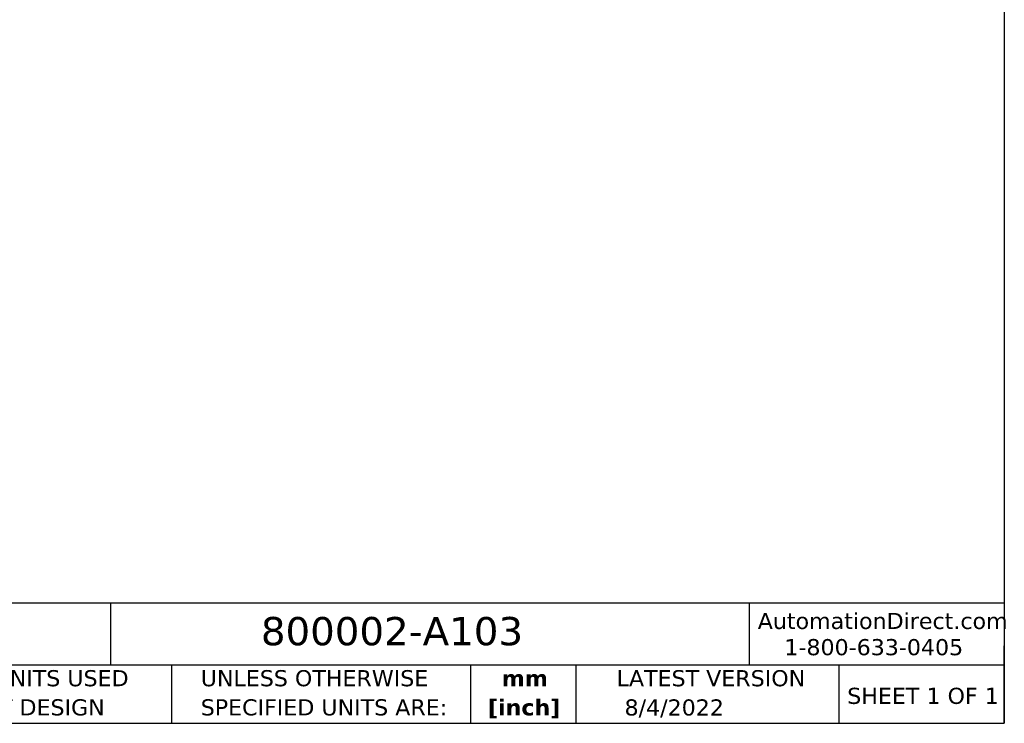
# Model space of a CAD drawing. Header units: millimetres. Extents: x 19 to 819, y 19 to 629.
# Tile 49 of 70: x 432 to 819, y 19 to 296. Entities that reach past the tile are written whole.
import ezdxf

# ---------------------------------------------------------------- set-up
doc = ezdxf.new("R2010")
doc.units = ezdxf.units.MM
doc.header["$LTSCALE"] = 3
doc.linetypes.add('SLD-Solid', pattern=[0])
doc.layers.add('TEXT', color=140, linetype='SLD-Solid', lineweight=25)
doc.styles.add('SLDTEXTSTYLE0', font='VERDANA.TTF')
doc.styles.add('SLDTEXTSTYLE1', font='VERDANAB.TTF')

# ---------------------------------------------------------------- blocks, each defined once
blk = doc.blocks.new('SW_NOTE_0_1')
at = {"layer": 'TEXT', "color": 0, "char_height": 6.35, "attachment_point": 2, "style": 'SLDTEXTSTYLE1'}
for s, insert in [('mm', (8.53, 8.07)), ('[inch]', (8.28, -3.4))]:
    blk.add_mtext(s, dxfattribs=dict(at, insert=insert))
blk = doc.blocks.new('SW_NOTE_0_2')
at = {"layer": 'TEXT', "color": 0, "char_height": 6.35, "attachment_point": 1, "style": 'SLDTEXTSTYLE0'}
for s, insert in [('UNLESS OTHERWISE ', (0, 8.07)), ('SPECIFIED UNITS ARE:', (0, -3.4))]:
    blk.add_mtext(s, dxfattribs=dict(at, insert=insert))
blk = doc.blocks.new('SW_NOTE_0_6')
at = {"layer": 'TEXT', "color": 0, "char_height": 6.35, "attachment_point": 1, "style": 'SLDTEXTSTYLE0'}
for s, insert in [('METRIC UNITS USED ', (0, 8.07)), ('FOR PART DESIGN', (0, -3.4))]:
    blk.add_mtext(s, dxfattribs=dict(at, insert=insert))

msp = doc.modelspace()

# ---------------------------------------------------------------- linework, layer by layer
at = {"layer": 'TEXT'}
for p, q in [((819.15, 628.65), (819.15, 19.05)), ((819.15, 66.3783), (19.05, 66.3783)), ((467.2767, 66.3783), (467.2767, 41.91)), ((718.7261, 66.3783), (718.7261, 41.91)), ((819.15, 19.05), (819.15, 49.53)), ((819.15, 41.91), (19.05, 41.91)), ((491.3405, 41.91), (491.3405, 19.05)), ((609.0729, 41.91), (609.0729, 19.05)), ((650.4363, 41.91), (650.4363, 19.05)), ((754.0462, 41.91), (754.0462, 19.05)), ((19.05, 19.05), (819.15, 19.05))]:
    msp.add_line(p, q, dxfattribs=at)

# ---------------------------------------------------------------- block references
for name, p in [('SW_NOTE_0_6', (385.4351, 31.9064)), ('SW_NOTE_0_2', (502.8237, 31.9064)), ('SW_NOTE_0_1', (621.8583, 31.8983))]:
    msp.add_blockref(name, p, dxfattribs=at)

# ---------------------------------------------------------------- texts
at = {"layer": 'TEXT', "style": 'SLDTEXTSTYLE0'}
for s, insert, char_height, attachment_point in [('AutomationDirect.com', (722.0849, 62.5092), 6.35, 1), ('800002-A103', (526.5054, 60.8825), 11.1125, 1), ('1-800-633-0405', (732.5747, 52.1907), 6.35, 1), ('LATEST VERSION', (703.6564, 39.9716), 6.35, 2), ('SHEET 1 OF 1', (757.3239, 33.0341), 6.35, 1), ('8/4/2022', (689.2177, 28.4623), 6.35, 2)]:
    msp.add_mtext(s, dxfattribs=dict(at, insert=insert, char_height=char_height, attachment_point=attachment_point))

doc.saveas('drawing.dxf')
